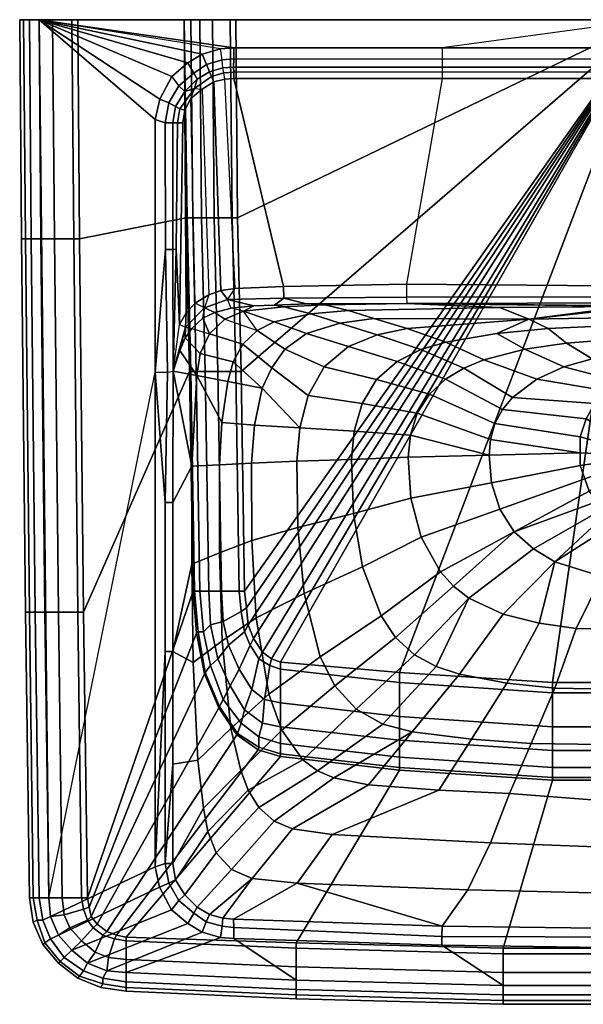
# Model space of a CAD drawing. Extents: x 0 to 600, y 0 to 470.
# Tile 1 of 3: x 0 to 269, y 0 to 470. Entities that reach past the tile are written whole.
import ezdxf

# ---------------------------------------------------------------- set-up
doc = ezdxf.new("R2010")
doc.units = 0
doc.header["$MEASUREMENT"] = 0
doc.linetypes.add('SOLIDLINE', pattern=[0])
doc.layers.add('VB_KERAMIK', color=252, linetype='SOLIDLINE')

msp = doc.modelspace()

# ---------------------------------------------------------------- meshes
at = {"layer": 'VB_KERAMIK', "color": 252}
mesh = msp.add_polyface(dxfattribs=at)
corners = [(10.1538, 365.387, 195), (5.53846, 365.387, 193.05), (4.61539, 470, 193.05), (9.23077, 470, 195), (2.76923, 365.387, 190.125), (1.84615, 470, 190.125), (0.92308, 365.387, 185.25), (0, 470, 185.25), (0.92308, 365.387, 180.375), (0, 470, 180.375), (2.76923, 365.387, 156), (1.84615, 470, 156), (5.53846, 365.387, 137.475), (4.61539, 470, 137.475), (10.1538, 365.387, 118.95), (9.23077, 470, 118.95), (16.6154, 365.387, 101.4), (15.6923, 470, 101.4), (25.8462, 365.387, 85.8), (24.9231, 470, 85.8), (28.6154, 365.387, 82.875), (27.6923, 470, 82.875), (79.3168, 375.478, 82.875), (78.4615, 470, 82.875), (72.5588, 442.844, 195), (75.9973, 438.4, 193.252), (83.084, 444.463, 192.925), (80.2801, 449.436, 195), (78.8092, 435.713, 189.349), (84.6784, 441.624, 189.349), (66.8367, 432.136, 195), (71.1922, 430.243, 193.454), (74.3285, 428.614, 189.349), (76.4152, 427.508, 187.255), (83.3947, 437.232, 186.987), (78.7897, 426.796, 186.121), (81.7398, 432.331, 186.121), (64.65, 422.337, 195), (69.4093, 420.794, 193.112), (73.0204, 420.794, 189.493), (75.2543, 420.794, 187.235), (77.9383, 420.794, 186.121), (64.6154, 301.769, 195), (69.525, 360.31, 193.489), (73.0204, 360.31, 189.493), (74.7097, 360.474, 186.96), (76.2654, 324.488, 186.121), (73.2485, 302.166, 189.053), (79.5085, 330.113, 186.121), (95.9049, 456.121, 195), (102.186, 456.632, 195), (87.164, 453.618, 195), (80.001, 375.478, 73.125), (82.5666, 375.478, 54.6), (81.7114, 470, 54.6)]
mesh.append_faces([[corners[k] for k in face] for face in [(0, 1, 2, 3), (1, 4, 5, 2), (4, 6, 7, 5), (6, 8, 9, 7), (8, 10, 11, 9), (10, 12, 13, 11), (12, 14, 15, 13), (14, 16, 17, 15), (16, 18, 19, 17), (18, 20, 21, 19), (20, 22, 23, 21), (24, 25, 26, 27), (25, 28, 29, 26), (30, 31, 25, 24), (31, 32, 28, 25), (32, 33, 34, 28), (33, 35, 36, 34), (37, 38, 31, 30), (38, 39, 32, 31), (39, 40, 33, 32), (40, 41, 35, 33), (42, 43, 38, 37), (43, 44, 39, 38), (44, 45, 40, 39), (45, 46, 41, 40), (47, 45, 44), (35, 41, 46, 48), (49, 3, 3, 50), (49, 3, 3, 51), (51, 3, 3, 27), (27, 3, 3, 24), (24, 3, 3, 30), (30, 3, 3, 37), (23, 22, 52, 23), (23, 52, 53, 54)]])
mesh = msp.add_polyface(dxfattribs=at)
corners = [(201.643, 451.194, 193.464), (201.643, 447.311, 189.349), (102.114, 447.311, 189.349), (102.186, 451.339, 193.136), (201.643, 445.092, 186.998), (102.186, 444.894, 187.203), (102.186, 456.632, 195), (96.624, 450.775, 193.482), (95.9049, 456.121, 195), (96.9942, 446.957, 189.349), (97.4603, 444.698, 186.987), (102.186, 441.984, 186.121), (97.8692, 441.64, 186.121), (87.164, 453.618, 195), (89.0791, 448.616, 192.699), (90.5902, 445.138, 189.349), (91.5256, 442.923, 187.203), (92.6049, 440.315, 186.121), (80.2801, 449.436, 195), (83.084, 444.463, 192.925), (84.6784, 441.624, 189.349), (83.3947, 437.232, 186.987), (87.1581, 436.848, 186.121), (78.8092, 435.713, 189.349), (81.7398, 432.331, 186.121), (126.135, 337.033, 183.724), (99.1375, 336.396, 184.347), (102.773, 341.711, 186.121), (125.964, 342.618, 186.121), (96.0655, 340.802, 186.121), (90.2618, 338.739, 186.121), (83.7757, 334.708, 186.121), (78.7897, 426.796, 186.121), (79.5085, 330.113, 186.121), (4.61539, 470, 137.475), (300, 470, 195), (1.84615, 470, 156), (0, 470, 180.375), (0, 470, 185.25), (1.84615, 470, 190.125), (4.61539, 470, 193.05), (81.7114, 470, 54.6), (82.5666, 375.478, 54.6), (86.8428, 375.478, 36.075), (85.9876, 470, 36.075), (84.2771, 302.06, 54.6), (88.5533, 302.06, 36.075), (92.8292, 375.478, 18.525), (91.9742, 470, 18.525), (94.5397, 302.06, 18.525), (101.382, 375.478, 2.925), (100.527, 470, 2.925), (103.092, 302.06, 2.925), (103.948, 375.478), (103.092, 470), (105.658, 302.06)]
mesh.append_faces([[corners[k] for k in face] for face in [(0, 1, 2, 3), (1, 4, 5, 2), (6, 3, 7, 8), (3, 2, 9, 7), (2, 5, 10, 9), (5, 11, 12, 10), (13, 14, 7, 8), (14, 15, 9, 7), (15, 16, 10, 9), (16, 17, 12, 10), (18, 19, 14, 13), (19, 20, 15, 14), (20, 21, 16, 15), (21, 22, 17, 16), (23, 21, 21, 20), (21, 22, 24, 21), (25, 26, 27, 28), (27, 29, 26), (28, 27, 12, 11), (12, 17, 29, 27), (17, 22, 30, 29), (30, 31, 24, 22), (24, 32, 33, 31), (34, 35, 35, 36), (36, 35, 35, 37), (37, 35, 35, 38), (38, 35, 35, 39), (40, 35, 35, 39), (41, 42, 43, 44), (42, 45, 46, 43), (44, 43, 47, 48), (43, 46, 49, 47), (48, 47, 50, 51), (47, 49, 52, 50), (51, 50, 53, 54), (50, 52, 55, 53)]])
mesh = msp.add_polyface(dxfattribs=at)
corners = [(12, 187.149, 195), (7.38461, 187.149, 193.05), (5.53846, 365.387, 193.05), (10.1538, 365.387, 195), (4.61539, 187.149, 190.125), (2.76923, 365.387, 190.125), (2.76923, 187.149, 185.25), (0.92308, 365.387, 185.25), (2.76923, 187.149, 180.375), (0.92308, 365.387, 180.375), (4.61539, 187.149, 156), (2.76923, 365.387, 156), (7.38461, 187.149, 137.475), (5.53846, 365.387, 137.475), (12, 187.149, 118.95), (10.1538, 365.387, 118.95), (18.4615, 187.149, 101.4), (16.6154, 365.387, 101.4), (27.6923, 187.149, 85.8), (25.8462, 365.387, 85.8), (30.4615, 187.149, 82.875), (28.6154, 365.387, 82.875), (81.0272, 302.06, 82.875), (79.3168, 375.478, 82.875), (87.3918, 327.547, 181.449), (82.1541, 322.612, 181.875), (90.5694, 320.028, 169.125), (86.1782, 310.598, 169.016), (78.9964, 318.205, 182.463), (84.4722, 300.182, 168.915), (76.436, 312.109, 185.37), (73.2485, 302.166, 189.053), (82.2018, 256.845, 168.606), (64.6154, 301.769, 195), (70.5199, 301.792, 192.7), (69.525, 360.31, 193.489), (73.0204, 360.31, 189.493), (76.2654, 324.488, 186.121), (74.7097, 360.474, 186.96), (88.2136, 332.456, 184.86), (93.0785, 330.3, 180.924), (79.0943, 323.166, 184.595), (83.7757, 334.708, 186.121), (90.2618, 338.739, 186.121), (79.5085, 330.113, 186.121), (69.3747, 239.484, 193.112), (73.0206, 239.484, 189.463), (64.65, 422.337, 195), (9.23077, 470, 195), (13.8462, 50.7977, 195), (81.7114, 302.06, 73.125), (80.001, 375.478, 73.125), (84.2771, 302.06, 54.6), (82.5666, 375.478, 54.6), (85.9876, 197.277, 54.6), (90.2637, 197.277, 36.075), (88.5533, 302.06, 36.075)]
mesh.append_faces([[corners[k] for k in face] for face in [(0, 1, 2, 3), (1, 4, 5, 2), (4, 6, 7, 5), (6, 8, 9, 7), (8, 10, 11, 9), (10, 12, 13, 11), (12, 14, 15, 13), (14, 16, 17, 15), (16, 18, 19, 17), (18, 20, 21, 19), (20, 22, 23, 21), (24, 25, 26), (26, 27, 28, 25), (27, 29, 30, 28), (29, 31, 30), (29, 32, 32, 31), (33, 34, 35, 33), (34, 31, 36, 35), (31, 37, 37, 38), (39, 24, 40), (39, 41, 25, 24), (25, 28, 41), (28, 30, 41), (30, 31, 31, 41), (39, 39, 42, 43), (42, 44, 41, 39), (44, 37, 41), (41, 31, 37), (33, 34, 45, 33), (34, 31, 46, 45), (46, 31, 31, 32), (47, 48, 49, 33), (23, 22, 50, 51), (51, 50, 52, 53), (52, 54, 55, 56)]])
mesh = msp.add_polyface(dxfattribs=at)
corners = [(184.694, 334.484, 177.379), (145.585, 333.841, 169.882), (136.916, 334.329, 177.514), (229.143, 332.659, 147.712), (156.989, 331.244, 146.787), (201.643, 456.632, 195), (201.643, 451.194, 193.464), (300, 451.318, 193.098), (300, 456.632, 195), (201.643, 447.311, 189.349), (300, 447.311, 189.349), (201.643, 445.092, 186.998), (300, 444.91, 187.213), (201.643, 441.984, 186.121), (300, 441.984, 186.121), (102.186, 451.339, 193.136), (102.186, 456.632, 195), (102.186, 441.984, 186.121), (102.186, 444.894, 187.203), (300, 337.706, 183.355), (184.692, 337.475, 183.543), (300, 334.857, 177.053), (126.135, 337.033, 183.724), (300, 342.811, 186.042), (184.686, 343.728, 186.121), (125.964, 342.618, 186.121), (289.846, 333.052, 157.989), (290.769, 333.9, 157.932), (291.138, 333.766, 155.484), (290.215, 332.907, 155.353), (290.769, 350.011, 156.838), (291.138, 349.874, 154.389), (290.215, 333.198, 160.627), (291.138, 334.035, 160.381), (291.138, 350.145, 159.287), (291.231, 333.338, 163.169), (292.8, 333.456, 165.336), (103.092, 470), (300, 470), (300, 470, 195), (100.527, 470, 2.925), (91.9742, 470, 18.525), (85.9876, 470, 36.075), (81.7114, 470, 54.6), (78.4615, 470, 82.875), (27.6923, 470, 82.875), (24.9231, 470, 85.8), (15.6923, 470, 101.4), (9.23077, 470, 118.95), (4.61539, 470, 137.475), (4.61539, 470, 193.05), (9.23077, 470, 195), (103.948, 375.478), (105.658, 302.06)]
mesh.append_faces([[corners[k] for k in face] for face in [(0, 1, 2, 0), (3, 4, 1, 0), (5, 6, 7, 8), (6, 9, 10, 7), (9, 11, 12, 10), (11, 13, 14, 12), (5, 6, 15, 16), (11, 13, 17, 18), (19, 20, 0, 21), (0, 2, 22, 20), (23, 24, 20, 19), (20, 22, 25, 24), (14, 13, 24, 23), (24, 25, 17, 13), (26, 27, 28, 29), (27, 30, 31, 28), (32, 33, 27, 26), (33, 34, 30, 27), (26, 3, 0, 32), (35, 0, 0, 32), (36, 21, 0, 35), (37, 38, 39, 40), (40, 39, 39, 41), (41, 39, 39, 42), (42, 39, 39, 43), (43, 39, 39, 44), (44, 39, 39, 45), (45, 39, 39, 46), (46, 39, 39, 47), (47, 39, 39, 48), (48, 39, 39, 49), (50, 39, 39, 51), (8, 39, 39, 5), (16, 51, 39, 5), (38, 52, 53), (38, 37, 52)]])
mesh = msp.add_polyface(dxfattribs=at)
corners = [(243.037, 326.99, 104.228), (169.092, 327.43, 124.8), (156.989, 331.244, 146.787), (229.143, 332.659, 147.712), (152.722, 325.129, 124.788), (138.991, 329.639, 146.538), (184.978, 322.572, 103.682), (170.658, 319.569, 103.535), (156.979, 313.973, 103.392), (136.937, 320.175, 124.776), (252.222, 322.56, 85.3501), (227.729, 320.264, 84.692), (203.362, 316.143, 83.9336), (191.408, 312.548, 83.548), (180.089, 306.842, 83.1762), (170.353, 298.246, 82.8294), (145.339, 304.336, 103.259), (163.386, 286.779, 82.5212), (137.635, 290.676, 103.142), (241.087, 312.662, 67.0625), (221.512, 307.577, 66.9665), (212.058, 303.706, 66.9143), (203.211, 298.395, 66.862), (195.528, 291.209, 66.8108), (189.757, 282.148, 66.7638), (186.464, 271.732, 66.7221), (159.571, 273.618, 82.2632), (185.464, 261.098, 66.6865), (158.358, 260.091, 82.0689), (259.656, 304.282, 54.8643), (246.781, 298.372, 54.5049), (235.227, 289.669, 54.1633), (230.455, 283.92, 54.0161), (226.79, 277.197, 53.8918), (224.672, 269.653, 53.7998), (224.096, 262.108, 53.7455), (267.526, 263.214, 48.7511), (225.211, 248.938, 53.7549), (186.643, 241.623, 66.6395), (300, 470), (124.473, 163.28), (181.271, 158.423), (120.197, 164.899), (115.921, 168.137), (111.644, 174.612), (109.079, 181.089), (108.223, 189.183), (107.369, 197.277), (105.658, 302.06)]
mesh.append_faces([[corners[k] for k in face] for face in [(0, 1, 2, 3), (1, 4, 5, 2), (0, 6, 1, 0), (6, 7, 4, 1), (7, 8, 9, 4), (10, 11, 0), (11, 12, 6, 0), (12, 13, 7, 6), (13, 14, 8, 7), (14, 15, 16, 8), (15, 17, 18, 16), (19, 20, 12, 11), (20, 21, 13, 12), (21, 22, 14, 13), (22, 23, 15, 14), (23, 24, 17, 15), (24, 25, 26, 17), (25, 27, 28, 26), (29, 30, 20, 19), (30, 31, 21, 20), (31, 32, 22, 21), (32, 33, 23, 22), (33, 34, 24, 23), (34, 35, 25, 24), (35, 27, 25), (36, 35, 34), (35, 37, 38, 27), (39, 40, 41), (39, 42, 40), (39, 43, 42), (39, 44, 43), (39, 45, 44), (39, 46, 45), (39, 47, 46), (39, 48, 47)]])
mesh = msp.add_polyface(dxfattribs=at)
corners = [(289.846, 333.052, 157.989), (243.037, 326.99, 104.228), (229.143, 332.659, 147.712), (300, 323.557, 86.118), (276.705, 323.742, 85.8066), (300, 327.975, 104.494), (252.222, 322.56, 85.3501), (300, 317.519, 67.1953), (281.084, 317.163, 67.1755), (261.027, 315.654, 67.1367), (241.087, 312.662, 67.0625), (227.729, 320.264, 84.692), (300, 310.673, 55.7293), (287.086, 310.32, 55.4201), (273.19, 308.171, 55.187), (259.656, 304.282, 54.8643), (300, 301.807, 48.7501), (295.111, 301.23, 48.75), (290.446, 299.936, 48.75), (285.502, 297.663, 48.75), (279.15, 293.026, 48.7511), (246.781, 298.372, 54.5049), (274.326, 286.713, 48.7511), (235.227, 289.669, 54.1633), (270.355, 279.499, 48.7511), (230.455, 283.92, 54.0161), (267.481, 270.864, 48.7511), (226.79, 277.197, 53.8918), (267.526, 263.214, 48.7511), (224.672, 269.653, 53.7998), (300, 261.814, 48.7501), (267.562, 257.16, 48.7511), (225.211, 248.938, 53.7549), (224.096, 262.108, 53.7455), (269.744, 250.867, 48.7511), (271.775, 245.005, 48.7511), (290.215, 332.907, 155.353), (291.231, 332.769, 152.81), (292.8, 332.648, 150.643), (294.923, 332.56, 149.042), (300, 332.481, 147.63), (297.415, 332.503, 148.007), (300, 470), (254.32, 153.567), (300, 153.567), (181.271, 158.423)]
mesh.append_faces([[corners[k] for k in face] for face in [(0, 1, 1, 2), (3, 4, 5), (4, 6, 1, 5), (7, 8, 4, 3), (8, 9, 6, 4), (9, 10, 11, 6), (12, 13, 8, 7), (13, 14, 9, 8), (14, 15, 10, 9), (16, 17, 13, 12), (17, 18, 14, 13), (18, 19, 15, 14), (19, 20, 21, 15), (20, 22, 23, 21), (22, 24, 25, 23), (24, 26, 27, 25), (26, 28, 29, 27), (30, 17, 16), (30, 18, 17), (30, 19, 18), (30, 20, 19), (30, 22, 20), (30, 24, 22), (30, 26, 24), (30, 28, 26), (28, 31, 32, 33), (30, 31, 28), (30, 34, 31), (30, 35, 34), (0, 1, 1, 36), (37, 1, 1, 36), (38, 1, 1, 37), (39, 5, 1, 38), (40, 5, 5, 41), (42, 43, 44), (42, 45, 43)]])
mesh = msp.add_polyface(dxfattribs=at)
corners = [(145.585, 333.841, 169.882), (126.109, 332.987, 169.618), (121.677, 333.728, 178.006), (136.916, 334.329, 177.514), (106.878, 330.796, 169.362), (111.756, 333.337, 178.327), (100.925, 332.346, 179.508), (93.0785, 330.3, 180.924), (97.8498, 327.086, 169.241), (87.3918, 327.547, 181.449), (90.5694, 320.028, 169.125), (156.989, 331.244, 146.787), (138.991, 329.639, 146.538), (121.433, 325.817, 146.296), (113.315, 321.684, 146.181), (106.578, 315.116, 146.07), (101.959, 306.694, 145.966), (86.1782, 310.598, 169.016), (99.3572, 297.3, 145.87), (84.4722, 300.182, 168.915), (96.4625, 277.754, 145.702), (95.4129, 257.581, 145.575), (82.2018, 256.845, 168.606), (152.722, 325.129, 124.788), (136.937, 320.175, 124.776), (126.543, 312.748, 124.77), (120.277, 303.798, 124.758), (115.763, 294.111, 124.752), (112.043, 276.51, 124.742), (110.704, 258.365, 124.733), (156.979, 313.973, 103.392), (145.339, 304.336, 103.259), (137.635, 290.676, 103.142), (133.632, 275.163, 103.044), (132.259, 259.191, 102.971), (163.386, 286.779, 82.5212), (159.571, 273.618, 82.2632), (158.358, 260.091, 82.0689), (126.135, 337.033, 183.724), (99.1375, 336.396, 184.347), (88.2136, 332.456, 184.86), (96.0655, 340.802, 186.121), (90.2618, 338.739, 186.121), (88.5533, 302.06, 36.075), (90.2637, 197.277, 36.075), (96.2502, 197.277, 18.525), (94.5397, 302.06, 18.525), (104.802, 197.277, 2.925), (103.092, 302.06, 2.925), (107.369, 197.277), (105.658, 302.06)]
mesh.append_faces([[corners[k] for k in face] for face in [(0, 1, 2, 3), (1, 4, 5, 2), (4, 6, 5), (6, 7, 8, 4), (7, 9, 10, 8), (11, 12, 1, 0), (12, 13, 4, 1), (13, 14, 4), (4, 8, 14), (14, 15, 10, 8), (15, 16, 17, 10), (16, 18, 19, 17), (18, 20, 19), (20, 21, 22, 19), (23, 24, 13, 12), (24, 25, 14, 13), (25, 26, 15, 14), (26, 27, 16, 15), (27, 18, 16), (27, 28, 20, 18), (28, 29, 21, 20), (30, 31, 25, 24), (31, 32, 26, 25), (32, 33, 27, 26), (33, 28, 27), (33, 34, 29, 28), (35, 36, 33, 32), (36, 37, 34, 33), (3, 2, 38), (2, 5, 39, 38), (5, 6, 39), (39, 40, 7, 6), (41, 42, 40, 39), (43, 44, 45, 46), (46, 45, 47, 48), (48, 47, 49, 50)]])
mesh = msp.add_polyface(dxfattribs=at)
corners = [(9.23077, 50.7977, 193.05), (6.46154, 50.7977, 190.125), (4.61539, 187.149, 190.125), (7.38461, 187.149, 193.05), (4.61539, 50.7977, 185.25), (2.76923, 187.149, 185.25), (4.61539, 50.7977, 180.375), (2.76923, 187.149, 180.375), (6.46154, 50.7977, 156), (4.61539, 187.149, 156), (9.23077, 50.7977, 137.475), (7.38461, 187.149, 137.475), (13.8462, 50.7977, 118.95), (12, 187.149, 118.95), (20.3077, 50.7977, 101.4), (18.4615, 187.149, 101.4), (29.5385, 50.7977, 85.8), (27.6923, 187.149, 85.8), (32.3077, 50.7977, 82.875), (30.4615, 187.149, 82.875), (82.7377, 197.277, 82.875), (81.0272, 302.06, 82.875), (95.4129, 257.581, 145.575), (95.3732, 215.567, 145.451), (82.1514, 210.043, 168.477), (82.2018, 256.845, 168.606), (96.564, 173.499, 145.471), (82.7263, 163.218, 168.501), (100.741, 131.66, 145.602), (85.0054, 116.478, 168.643), (69.3747, 168.431, 193.112), (73.0206, 168.431, 189.493), (73.0204, 114.633, 189.493), (69.3747, 67.2264, 193.112), (64.6154, 301.769, 195), (69.3747, 239.484, 193.112), (64.6154, 65.6835, 195), (73.0206, 239.484, 189.463), (83.4219, 197.277, 73.125), (81.7114, 302.06, 73.125), (84.4482, 177.203, 82.875), (85.1323, 177.851, 73.125), (88.2112, 157.776, 82.875), (88.5533, 158.423, 73.125), (95.0529, 141.586, 82.875), (95.3954, 142.234, 73.125), (103.605, 128.636, 82.875), (103.948, 129.283, 73.125), (85.9876, 197.277, 54.6), (84.2771, 302.06, 54.6), (87.698, 177.851, 54.6), (91.119, 161.662, 54.6), (97.1058, 145.472, 54.6), (105.658, 134.14, 54.6), (91.119, 181.089, 36.075), (90.2637, 197.277, 36.075), (94.5397, 164.899, 36.075), (100.527, 151.947, 36.075), (97.1058, 182.706, 18.525), (96.2502, 197.277, 18.525), (99.6711, 171.375, 18.525), (104.802, 160.042, 18.525), (105.658, 187.564, 2.925), (104.802, 197.277, 2.925)]
mesh.append_faces([[corners[k] for k in face] for face in [(0, 1, 2, 3), (1, 4, 5, 2), (4, 6, 7, 5), (6, 8, 9, 7), (8, 10, 11, 9), (10, 12, 13, 11), (12, 14, 15, 13), (14, 16, 17, 15), (16, 18, 19, 17), (18, 20, 21, 19), (22, 23, 24, 25), (23, 26, 27, 24), (26, 28, 29, 27), (30, 31, 32, 33), (34, 35, 30, 36), (35, 37, 31, 30), (32, 31, 27, 29), (31, 24, 27), (31, 37, 25, 24), (21, 20, 38, 39), (20, 40, 41, 38), (40, 42, 43, 41), (42, 44, 45, 43), (44, 46, 47, 45), (39, 38, 48, 49), (38, 41, 50, 48), (41, 43, 51, 50), (43, 45, 52, 51), (45, 47, 53, 52), (48, 50, 54, 55), (50, 51, 56, 54), (51, 52, 57, 56), (55, 54, 58, 59), (54, 56, 60, 58), (56, 57, 61, 60), (59, 58, 62, 63)]])
mesh = msp.add_polyface(dxfattribs=at)
corners = [(13.8462, 50.7977, 195), (9.23077, 50.7977, 193.05), (7.38461, 187.149, 193.05), (12, 187.149, 195), (14.7692, 41.8858, 195), (11.0769, 40.1034, 193.05), (8.30769, 40.1034, 190.125), (6.46154, 50.7977, 190.125), (6.46154, 39.2122, 185.25), (4.61539, 50.7977, 185.25), (6.46154, 39.2122, 180.375), (4.61539, 50.7977, 180.375), (8.30769, 40.1034, 156), (6.46154, 50.7977, 156), (11.0769, 40.1034, 137.475), (9.23077, 50.7977, 137.475), (14.7692, 41.8858, 118.95), (13.8462, 50.7977, 118.95), (21.2308, 42.777, 101.4), (20.3077, 50.7977, 101.4), (30.4615, 45.4506, 85.8), (29.5385, 50.7977, 85.8), (33.2308, 46.3418, 82.875), (32.3077, 50.7977, 82.875), (50.7692, 32.0828, 82.875), (124.473, 118.275, 82.875), (113.868, 121.513, 82.875), (46.1538, 32.9739, 82.875), (103.605, 128.636, 82.875), (41.5385, 34.7563, 82.875), (95.0529, 141.586, 82.875), (36.9231, 38.3211, 82.875), (88.2112, 157.776, 82.875), (34.1538, 41.8858, 82.875), (84.4482, 177.203, 82.875), (82.7377, 197.277, 82.875), (100.741, 131.66, 145.602), (105.524, 111.559, 145.698), (87.7688, 93.5818, 168.745), (85.0054, 116.478, 168.643), (109.049, 102.248, 145.752), (89.778, 82.5678, 168.803), (72.5242, 45.1761, 195), (75.9627, 49.6197, 193.252), (83.0494, 43.558, 192.925), (80.2455, 38.5848, 195), (78.8092, 52.3058, 189.349), (84.6784, 46.3951, 189.349), (66.8021, 55.8842, 195), (71.1576, 57.7758, 193.454), (74.2938, 59.4053, 189.349), (64.6154, 65.6835, 195), (69.3747, 67.2264, 193.112), (73.0204, 67.2264, 189.493), (96.9591, 41.0641, 189.349), (90.5556, 42.8825, 189.349), (110.931, 60.1232, 168.99), (101.158, 64.3214, 168.926), (93.7283, 72.3331, 168.862), (73.0204, 114.633, 189.493), (69.3747, 168.431, 193.112), (18.4615, 32.9739, 195), (64.6154, 301.769, 195)]
mesh.append_faces([[corners[k] for k in face] for face in [(0, 1, 2, 3), (4, 5, 1, 0), (5, 6, 7, 1), (6, 8, 9, 7), (8, 10, 11, 9), (10, 12, 13, 11), (12, 14, 15, 13), (14, 16, 17, 15), (16, 18, 19, 17), (18, 20, 21, 19), (20, 22, 23, 21), (24, 25, 26, 27), (27, 26, 28, 29), (29, 28, 30, 31), (31, 30, 32, 33), (33, 32, 34, 22), (22, 34, 35, 23), (36, 37, 38, 39), (37, 40, 41, 38), (42, 43, 44, 45), (43, 46, 47, 44), (48, 49, 43, 42), (49, 50, 46, 43), (51, 52, 49, 48), (52, 53, 50, 49), (54, 55, 56), (55, 47, 57, 56), (47, 46, 58, 57), (46, 50, 41, 58), (50, 53, 38, 41), (52, 59, 53, 52), (51, 60, 52, 51), (53, 59, 39, 38), (48, 61, 4, 51), (51, 4, 0, 62)]])
mesh = msp.add_polyface(dxfattribs=at)
corners = [(110.704, 258.365, 124.733), (110.8, 221.401, 124.72), (95.3732, 215.567, 145.451), (95.4129, 257.581, 145.575), (112.841, 184.45, 124.713), (96.564, 173.499, 145.471), (118.832, 148.037, 124.711), (100.741, 131.66, 145.602), (132.259, 259.191, 102.971), (132.702, 227.533, 102.902), (135.845, 196.112, 102.921), (143.472, 165.821, 103.006), (150.397, 152.007, 103.065), (125.06, 130.921, 124.711), (160.582, 140.837, 103.135), (135.186, 116.646, 124.711), (158.358, 260.091, 82.0689), (159.255, 234.213, 81.8819), (163.559, 208.891, 81.9195), (172.458, 185.406, 82.1274), (179.379, 175.149, 82.2778), (188.418, 166.895, 82.4502), (198.815, 161.22, 82.6372), (173.355, 133.795, 103.209), (185.464, 261.098, 66.6865), (186.643, 241.623, 66.6395), (191.574, 222.909, 66.6176), (200.766, 206.375, 66.6134), (207.049, 199.518, 66.6176), (97.1058, 145.472, 54.6), (105.658, 134.14, 54.6), (107.369, 140.616, 36.075), (100.527, 151.947, 36.075), (110.79, 150.329, 18.525), (104.802, 160.042, 18.525), (115.921, 134.14, 36.075), (116.776, 145.472, 18.525), (124.473, 132.521, 36.075), (124.473, 143.854, 18.525), (97.1058, 182.706, 18.525), (99.6711, 171.375, 18.525), (107.369, 177.851, 2.925), (105.658, 187.564, 2.925), (109.934, 171.375, 2.925), (114.21, 164.899, 2.925), (119.342, 161.662, 2.925), (124.473, 160.042, 2.925), (181.271, 137.378, 18.525), (181.271, 153.567, 2.925), (104.802, 197.277, 2.925), (108.223, 189.183), (107.369, 197.277), (109.079, 181.089), (111.644, 174.612), (115.921, 168.137), (120.197, 164.899), (124.473, 163.28), (181.271, 158.423)]
mesh.append_faces([[corners[k] for k in face] for face in [(0, 1, 2, 3), (1, 4, 5, 2), (4, 6, 7, 5), (8, 9, 1, 0), (9, 10, 4, 1), (10, 11, 6, 4), (11, 12, 13, 6), (12, 14, 15, 13), (16, 17, 9, 8), (17, 18, 10, 9), (18, 19, 11, 10), (19, 20, 12, 11), (20, 21, 14, 12), (21, 22, 23, 14), (24, 25, 17, 16), (25, 26, 18, 17), (26, 27, 19, 18), (27, 28, 20, 19), (29, 30, 31, 32), (32, 31, 33, 34), (31, 35, 36, 33), (35, 37, 38, 36), (39, 40, 41, 42), (40, 34, 43, 41), (34, 33, 44, 43), (33, 36, 45, 44), (36, 38, 46, 45), (38, 47, 48, 46), (49, 42, 50, 51), (42, 41, 52, 50), (41, 43, 53, 52), (43, 44, 54, 53), (44, 45, 55, 54), (45, 46, 56, 55), (46, 48, 57, 56)]])
mesh = msp.add_polyface(dxfattribs=at)
corners = [(198.815, 161.22, 82.6372), (209.874, 157.537, 82.8314), (187.26, 130.104, 103.286), (173.355, 133.795, 103.209), (232.523, 153.265, 83.218), (215.621, 126.524, 103.438), (255.333, 150.899, 83.5544), (244.062, 124.497, 103.57), (300, 150.113, 84.2), (300, 123.766, 103.876), (207.049, 199.518, 66.6176), (214.348, 193.888, 66.6228), (188.418, 166.895, 82.4502), (179.379, 175.149, 82.2778), (230.708, 186.282, 66.6375), (248.006, 181.868, 66.6521), (265.611, 179.429, 66.6594), (300, 178.591, 67.1034), (225.211, 248.938, 53.7549), (229.155, 236.418, 53.8927), (191.574, 222.909, 66.6176), (186.643, 241.623, 66.6395), (236.048, 225.595, 54.1258), (200.766, 206.375, 66.6134), (245.2, 217.365, 54.4183), (255.49, 211.226, 54.7347), (277.865, 204.255, 55.3051), (300, 202.788, 55.8955), (267.562, 257.16, 48.7511), (269.744, 250.867, 48.7511), (271.775, 245.005, 48.7511), (275.565, 239.947, 48.7511), (278.303, 236.291, 48.7511), (279.968, 233.948, 48.7511), (285.335, 230.334, 48.75), (292.716, 227.848, 48.75), (300, 226.697, 48.7501), (300, 261.814, 48.7501), (181.271, 137.378, 18.525), (254.32, 132.521, 18.525), (254.32, 148.709, 2.925), (181.271, 153.567, 2.925), (300, 132.521, 18.525), (300, 148.709, 2.925), (254.32, 153.567), (181.271, 158.423), (300, 153.567)]
mesh.append_faces([[corners[k] for k in face] for face in [(0, 1, 2, 3), (1, 4, 5, 2), (4, 6, 7, 5), (6, 8, 9, 7), (10, 11, 12, 13), (11, 0, 12), (11, 14, 1, 0), (14, 15, 4, 1), (15, 16, 6, 4), (16, 17, 8, 6), (18, 19, 20, 21), (19, 22, 23, 20), (22, 10, 23), (22, 24, 11, 10), (24, 25, 14, 11), (25, 15, 14), (25, 26, 16, 15), (26, 27, 17, 16), (28, 29, 19, 18), (29, 30, 22, 19), (30, 31, 22), (31, 32, 24, 22), (32, 33, 25, 24), (33, 34, 25), (34, 35, 26, 25), (35, 36, 27, 26), (37, 31, 30), (37, 32, 31), (37, 33, 32), (37, 34, 33), (37, 35, 34), (37, 36, 35), (38, 39, 40, 41), (39, 42, 43, 40), (41, 40, 44, 45), (40, 43, 46, 44)]])
mesh = msp.add_polyface(dxfattribs=at)
corners = [(230.769, 8.91188, 195), (230.769, 4.45593, 193.05), (132, 7.1295, 193.05), (132, 11.5854, 195), (230.769, 1.78238, 190.125), (132, 4.45593, 190.125), (230.769, 0, 185.25), (132, 2.67357, 185.25), (230.769, 0, 180.375), (132, 2.67357, 180.375), (132, 29.4092, 82.875), (181.271, 111.8, 82.875), (124.473, 118.275, 82.875), (50.7692, 32.0828, 82.875), (132.394, 57.8191, 169.124), (213.892, 54.6867, 168.882), (201.656, 37.3535, 189.349), (109.049, 102.248, 145.752), (114.134, 93.941, 145.808), (93.7283, 72.3331, 168.862), (89.778, 82.5678, 168.803), (121.448, 87.4929, 145.868), (101.158, 64.3214, 168.926), (130.251, 83.6976, 145.928), (110.931, 60.1232, 168.99), (149.088, 81.1041, 146.053), (224.674, 77.0317, 146.523), (118.832, 148.037, 124.711), (125.06, 130.921, 124.711), (105.524, 111.559, 145.698), (100.741, 131.66, 145.602), (135.186, 116.646, 124.711), (142.131, 111.521, 124.712), (149.923, 108.121, 124.712), (166.476, 104.821, 124.714), (200.088, 102.155, 124.717), (160.582, 140.837, 103.135), (173.355, 133.795, 103.209), (187.26, 130.104, 103.286), (102.151, 31.3876, 195), (102.151, 36.681, 193.136), (201.449, 32.3414, 193.464), (201.449, 28.1648, 195), (102.079, 40.7091, 189.349), (96.9591, 41.0641, 189.349), (103.605, 128.636, 82.875), (113.868, 121.513, 82.875), (114.21, 122.807, 73.125), (103.948, 129.283, 73.125), (124.473, 119.57, 73.125), (181.271, 113.095, 73.125), (114.21, 127.665, 54.6), (105.658, 134.14, 54.6), (124.473, 124.426, 54.6), (181.271, 117.951, 54.6), (115.921, 134.14, 36.075), (107.369, 140.616, 36.075), (124.473, 132.521, 36.075), (181.271, 126.045, 36.075), (181.271, 137.378, 18.525), (124.473, 143.854, 18.525)]
mesh.append_faces([[corners[k] for k in face] for face in [(0, 1, 2, 3), (1, 4, 5, 2), (4, 6, 7, 5), (6, 8, 9, 7), (10, 11, 12, 13), (14, 15, 16, 14), (17, 18, 19, 20), (18, 21, 22, 19), (21, 23, 24, 22), (23, 25, 14, 24), (25, 26, 15, 14), (27, 28, 29, 30), (28, 31, 17, 29), (31, 32, 18, 17), (32, 33, 21, 18), (33, 34, 23, 21), (34, 35, 25, 23), (36, 37, 32, 31), (37, 38, 33, 32), (38, 34, 33), (39, 40, 41, 42), (40, 43, 16, 41), (16, 43, 14), (43, 44, 24, 14), (42, 0, 3, 39), (45, 46, 47, 48), (46, 12, 49, 47), (12, 11, 50, 49), (48, 47, 51, 52), (47, 49, 53, 51), (49, 50, 54, 53), (52, 51, 55, 56), (51, 53, 57, 55), (53, 54, 58, 57), (57, 58, 59, 60)]])
mesh = msp.add_polyface(dxfattribs=at)
corners = [(300, 8.91188, 195), (300, 4.45593, 193.05), (230.769, 4.45593, 193.05), (230.769, 8.91188, 195), (300, 1.78238, 190.125), (230.769, 1.78238, 190.125), (300, 0, 185.25), (230.769, 0, 185.25), (300, 0, 180.375), (230.769, 0, 180.375), (230.769, 1.78238, 156), (132, 4.45593, 156), (132, 2.67357, 180.375), (300, 1.78238, 156), (230.769, 4.45593, 137.475), (132, 7.1295, 137.475), (300, 4.45593, 137.475), (230.769, 8.91188, 118.95), (132, 11.5854, 118.95), (300, 8.91188, 118.95), (230.769, 15.1502, 101.4), (132, 17.8238, 101.4), (300, 15.1502, 101.4), (230.769, 24.0621, 85.8), (132, 26.7357, 85.8), (300, 24.0621, 85.8), (230.769, 26.7357, 82.875), (132, 29.4092, 82.875), (300, 26.7357, 82.875), (300, 106.942, 82.875), (254.32, 106.942, 82.875), (181.271, 111.8, 82.875), (213.892, 54.6867, 168.882), (300, 52.5996, 168.881), (300, 36.056, 189.662), (201.656, 37.3535, 189.349), (224.674, 77.0317, 146.523), (300, 74.184, 146.77), (200.088, 102.155, 124.717), (233.717, 100.629, 124.72), (149.088, 81.1041, 146.053), (300, 95.5897, 128.91), (187.26, 130.104, 103.286), (215.621, 126.524, 103.438), (166.476, 104.821, 124.714), (244.062, 124.497, 103.57), (300, 123.766, 103.876), (201.449, 28.1648, 195), (201.449, 32.3414, 193.464), (300, 32.0387, 193.098), (300, 26.7357, 195), (254.32, 108.237, 73.125), (181.271, 113.095, 73.125), (300, 108.237, 73.125), (254.32, 113.095, 54.6), (181.271, 117.951, 54.6), (300, 113.095, 54.6), (254.32, 121.189, 36.075), (181.271, 126.045, 36.075), (300, 121.189, 36.075), (254.32, 132.521, 18.525), (181.271, 137.378, 18.525), (300, 132.521, 18.525)]
mesh.append_faces([[corners[k] for k in face] for face in [(0, 1, 2, 3), (1, 4, 5, 2), (4, 6, 7, 5), (6, 8, 9, 7), (9, 10, 11, 12), (8, 13, 10, 9), (10, 14, 15, 11), (13, 16, 14, 10), (14, 17, 18, 15), (16, 19, 17, 14), (17, 20, 21, 18), (19, 22, 20, 17), (20, 23, 24, 21), (22, 25, 23, 20), (23, 26, 27, 24), (25, 28, 26, 23), (28, 29, 30, 26), (26, 30, 31, 27), (32, 33, 34, 35), (36, 37, 33, 32), (38, 39, 36, 40), (39, 41, 37, 36), (42, 43, 38, 44), (43, 45, 39, 38), (45, 46, 41, 39), (47, 48, 49, 50), (48, 35, 34, 49), (50, 0, 3, 47), (31, 30, 51, 52), (30, 29, 53, 51), (52, 51, 54, 55), (51, 53, 56, 54), (55, 54, 57, 58), (54, 56, 59, 57), (58, 57, 60, 61), (57, 59, 62, 60)]])
mesh = msp.add_polyface(dxfattribs=at)
corners = [(50.7692, 15.1502, 195), (50.7692, 10.6942, 193.05), (39.6923, 12.4767, 193.05), (41.5385, 16.0413, 195), (132, 11.5854, 195), (132, 7.1295, 193.05), (50.7692, 8.02069, 190.125), (39.6923, 9.8031, 190.125), (132, 4.45593, 190.125), (50.7692, 6.23831, 185.25), (38.7692, 8.02069, 185.25), (132, 2.67357, 185.25), (50.7692, 6.23831, 180.375), (38.7692, 8.02069, 180.375), (132, 2.67357, 180.375), (50.7692, 8.02069, 156), (39.6923, 9.8031, 156), (132, 4.45593, 156), (50.7692, 10.6942, 137.475), (39.6923, 12.4767, 137.475), (132, 7.1295, 137.475), (41.5385, 16.0413, 118.95), (32.3077, 19.6061, 118.95), (30.4615, 16.0413, 137.475), (50.7692, 15.1502, 118.95), (132, 11.5854, 118.95), (42.4615, 22.2797, 101.4), (36, 24.9532, 101.4), (50.7692, 21.3884, 101.4), (132, 17.8238, 101.4), (45.2308, 31.1916, 85.8), (39.6923, 32.9739, 85.8), (50.7692, 30.3003, 85.8), (132, 26.7357, 85.8), (41.5385, 34.7563, 82.875), (36.9231, 38.3211, 82.875), (35.0769, 36.5387, 85.8), (46.1538, 32.9739, 82.875), (50.7692, 32.0828, 82.875), (132, 29.4092, 82.875), (95.8708, 31.8984, 195), (96.5889, 37.2435, 193.482), (102.151, 36.681, 193.136), (102.151, 31.3876, 195), (96.9591, 41.0641, 189.349), (102.079, 40.7091, 189.349), (87.1294, 34.4021, 195), (89.0445, 39.4039, 192.699), (90.5556, 42.8825, 189.349), (80.2455, 38.5848, 195), (83.0494, 43.558, 192.925), (84.6784, 46.3951, 189.349), (32.3077, 19.6061, 195), (24.9231, 25.8444, 195), (72.5242, 45.1761, 195), (18.4615, 32.9739, 195), (66.8021, 55.8842, 195)]
mesh.append_faces([[corners[k] for k in face] for face in [(0, 1, 2, 3), (4, 5, 1, 0), (1, 6, 7, 2), (5, 8, 6, 1), (6, 9, 10, 7), (8, 11, 9, 6), (9, 12, 13, 10), (11, 14, 12, 9), (12, 15, 16, 13), (14, 17, 15, 12), (15, 18, 19, 16), (17, 20, 18, 15), (19, 21, 22, 23), (18, 24, 21, 19), (20, 25, 24, 18), (21, 26, 27, 22), (24, 28, 26, 21), (25, 29, 28, 24), (26, 30, 31, 27), (28, 32, 30, 26), (29, 33, 32, 28), (31, 34, 35, 36), (30, 37, 34, 31), (32, 38, 37, 30), (33, 39, 38, 32), (40, 41, 42, 43), (41, 44, 45, 42), (46, 47, 41, 40), (47, 48, 44, 41), (49, 50, 47, 46), (50, 51, 48, 47), (43, 4, 0, 40), (40, 0, 3, 46), (46, 3, 52, 49), (49, 52, 53, 54), (54, 53, 55, 56)]])
mesh = msp.add_polyface(dxfattribs=at)
corners = [(18.4615, 32.9739, 195), (14.7692, 31.1916, 193.05), (11.0769, 40.1034, 193.05), (14.7692, 41.8858, 195), (24.9231, 25.8444, 195), (21.2308, 22.2797, 193.05), (32.3077, 19.6061, 195), (30.4615, 16.0413, 193.05), (41.5385, 16.0413, 195), (39.6923, 12.4767, 193.05), (12, 29.4092, 190.125), (8.30769, 40.1034, 190.125), (19.3846, 20.4973, 190.125), (28.6154, 13.3678, 190.125), (39.6923, 9.8031, 190.125), (11.0769, 28.518, 185.25), (6.46154, 39.2122, 185.25), (18.4615, 19.6061, 185.25), (27.6923, 12.4767, 185.25), (38.7692, 8.02069, 185.25), (11.0769, 28.518, 180.375), (6.46154, 39.2122, 180.375), (18.4615, 19.6061, 180.375), (27.6923, 12.4767, 180.375), (38.7692, 8.02069, 180.375), (12, 29.4092, 156), (8.30769, 40.1034, 156), (19.3846, 20.4973, 156), (28.6154, 13.3678, 156), (39.6923, 9.8031, 156), (14.7692, 31.1916, 137.475), (11.0769, 40.1034, 137.475), (21.2308, 22.2797, 137.475), (30.4615, 16.0413, 137.475), (39.6923, 12.4767, 137.475), (18.4615, 32.9739, 118.95), (14.7692, 41.8858, 118.95), (24.9231, 25.8444, 118.95), (32.3077, 19.6061, 118.95), (24, 36.5387, 101.4), (21.2308, 42.777, 101.4), (29.5385, 30.3003, 101.4), (36, 24.9532, 101.4), (32.3077, 40.1034, 85.8), (30.4615, 45.4506, 85.8), (35.0769, 36.5387, 85.8), (39.6923, 32.9739, 85.8), (34.1538, 41.8858, 82.875), (33.2308, 46.3418, 82.875), (36.9231, 38.3211, 82.875)]
mesh.append_faces([[corners[k] for k in face] for face in [(0, 1, 2, 3), (4, 5, 1, 0), (6, 7, 5, 4), (8, 9, 7, 6), (1, 10, 11, 2), (5, 12, 10, 1), (7, 13, 12, 5), (9, 14, 13, 7), (10, 15, 16, 11), (12, 17, 15, 10), (13, 18, 17, 12), (14, 19, 18, 13), (15, 20, 21, 16), (17, 22, 20, 15), (18, 23, 22, 17), (19, 24, 23, 18), (20, 25, 26, 21), (22, 27, 25, 20), (23, 28, 27, 22), (24, 29, 28, 23), (25, 30, 31, 26), (27, 32, 30, 25), (28, 33, 32, 27), (29, 34, 33, 28), (30, 35, 36, 31), (32, 37, 35, 30), (33, 38, 37, 32), (35, 39, 40, 36), (37, 41, 39, 35), (38, 42, 41, 37), (39, 43, 44, 40), (41, 45, 43, 39), (42, 46, 45, 41), (43, 47, 48, 44), (45, 49, 47, 43)]])

doc.saveas('drawing.dxf')
